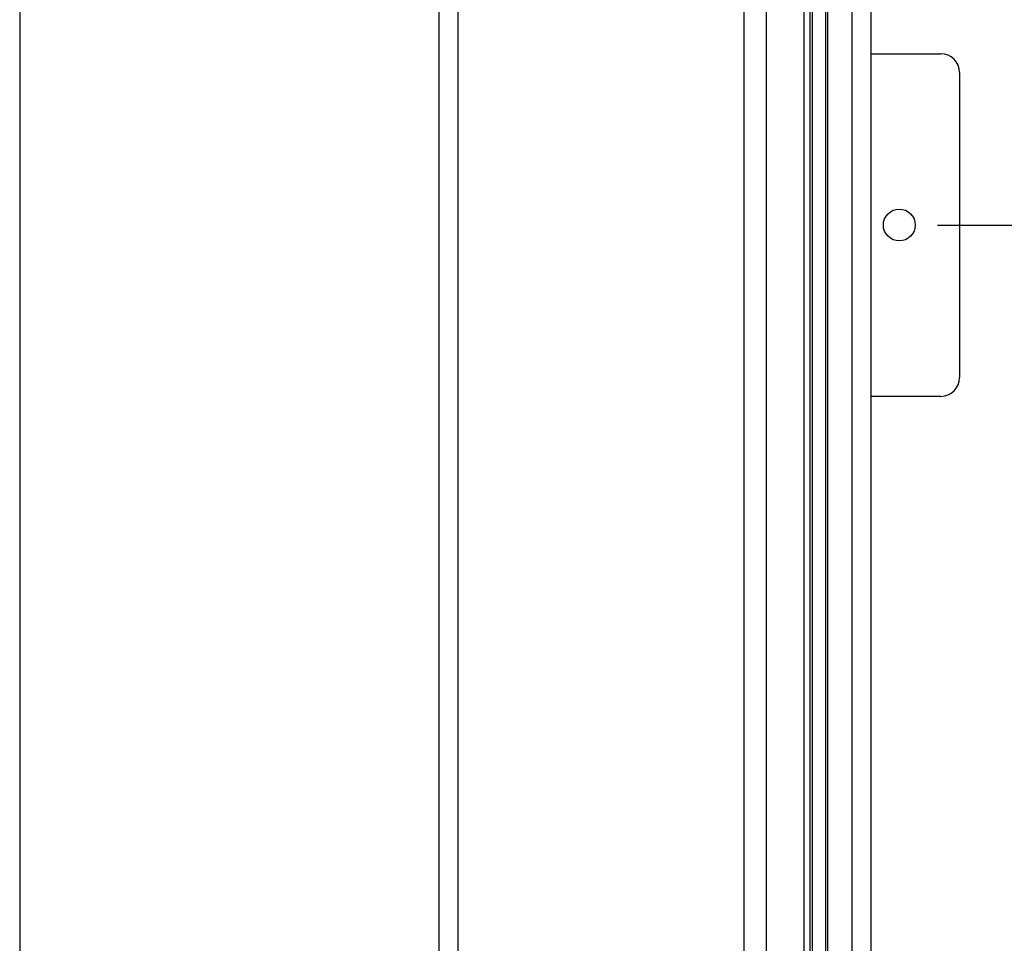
# Model space of a CAD drawing. Header units: inches. Extents: x 144.9 to 238.4, y 214.8 to 247.7.
# Tile 196 of 256: x 186.2 to 187.4, y 221.3 to 222.4. Entities that reach past the tile are written whole.
import ezdxf

# ---------------------------------------------------------------- set-up
doc = ezdxf.new("R2010")
doc.units = ezdxf.units.IN
doc.header["$LTSCALE"] = 0.25
doc.header["$MEASUREMENT"] = 0
doc.layers.add('ANNOTATIONS', color=1, linetype='Continuous')
doc.layers.add('MOTOR RH', color=7, linetype='Continuous')
doc.styles.add('ARIAL', font='arial.ttf', dxfattribs={"height": 0.09375})
doc.dimstyles.new('STANDARD$0', dxfattribs={"dimtxt": 0.09375, "dimasz": 0.09375, "dimexe": 0.03125, "dimexo": 0.046875, "dimgap": 0.09, "dimtad": 0, "dimtih": 1, "dimtoh": 1, "dimdec": 4, "dimzin": 0, "dimdsep": 46, "dimtxsty": 'ARIAL', "dimcen": 0.09, "dimadec": 0, "dimazin": 0, "dimtfac": 1, "dimtdec": 4, "dimtofl": 0, "dimtmove": 0, "dimatfit": 1, "dimfxl": 1, "dimtolj": 1, "dimtzin": 0, "dimarcsym": 0})

# ---------------------------------------------------------------- blocks, each defined once
blk = doc.blocks.new('*D117')
at = {"layer": 'ANNOTATIONS', "color": 0, "lineweight": -2, "transparency": 16777216}
for p, q in [((187.2948, 222.1367), (188.2239, 222.1367)), ((188.1927, 222.0429), (188.1927, 221.4456)), ((188.1927, 220.3999), (188.1927, 221.0119)), ((187.2626, 220.3062), (188.2239, 220.3062))]:
    blk.add_line(p, q, dxfattribs=at)
at = {"layer": 'ANNOTATIONS', "color": 0, "transparency": 16777216}
for points in [[(188.177, 222.0429), (188.2083, 222.0429), (188.1927, 222.1367)], [(188.177, 220.3999), (188.2083, 220.3999), (188.1927, 220.3062)]]:
    blk.add_solid(points, dxfattribs=at)
at = {"layer": 'defpoints', "color": 0, "transparency": 16777216}
for p in [(187.2479, 222.1367), (188.1927, 222.1367), (187.2157, 220.3062)]:
    blk.add_point(p, dxfattribs=at)
at = {"layer": 'ANNOTATIONS', "color": 0, "transparency": 16777216, "insert": (188.1927, 221.2287), "char_height": 0.09375, "attachment_point": 5, "style": 'ARIAL'}
blk.add_mtext('\\A1;51"\\PPHOTOEYE', dxfattribs=at)

msp = doc.modelspace()

# ---------------------------------------------------------------- linework, layer by layer
at = {"layer": 'MOTOR RH'}
for p, q in [((186.1664, 226.84658), (186.1664, 220.30619)), ((186.68202, 220.30619), (186.68202, 226.84658))]:
    msp.add_line(p, q, dxfattribs=at)
at = {"layer": 'MOTOR RH', "linetype": 'Continuous'}
for p, q in [((187.1414, 220.45874), (187.14139, 225.4)), ((187.15701, 225.4), (187.15702, 220.45874)), ((187.13827, 220.92749), (187.13827, 224.5603)), ((187.16015, 220.92749), (187.16015, 224.5603)), ((186.70546, 220.30619), (186.70546, 224.30619)), ((187.05702, 220.62266), (187.05702, 224.30619)), ((187.08437, 224.27462), (187.08437, 220.68163)), ((187.13103, 220.78199), (187.13103, 224.27462)), ((187.18984, 220.67753), (187.18984, 224.06401)), ((187.21327, 220.70057), (187.21327, 224.05849)), ((187.21327, 222.34727), (187.29889, 222.34727)), ((187.32199, 222.32417), (187.32199, 221.94917)), ((187.29889, 221.92606), (187.21327, 221.92606))]:
    msp.add_line(p, q, dxfattribs=at)
msp.add_circle((187.24794, 222.13667), 0.01962, dxfattribs=at)
for centre, start, end in [((187.29889, 222.32417), 0, 90), ((187.29889, 221.94917), 270, 0)]:
    msp.add_arc(centre, 0.0231, start, end, dxfattribs=at)

# ---------------------------------------------------------------- dimensions: what is measured, and where the dimension line sits
at = {"layer": 'ANNOTATIONS'}
dim = msp.add_linear_dim(base=(188.19267, 222.13667), p1=(187.21572, 220.30619), p2=(187.24794, 222.13667), angle=90, text='51"\\PPHOTOEYE', dimstyle='STANDARD$0', dxfattribs=at)
dim.commit()
dim.dimension.update_dxf_attribs({"geometry": '*D117', "text_midpoint": (188.19267, 221.22874), "dimtype": 160})

doc.saveas('drawing.dxf')
